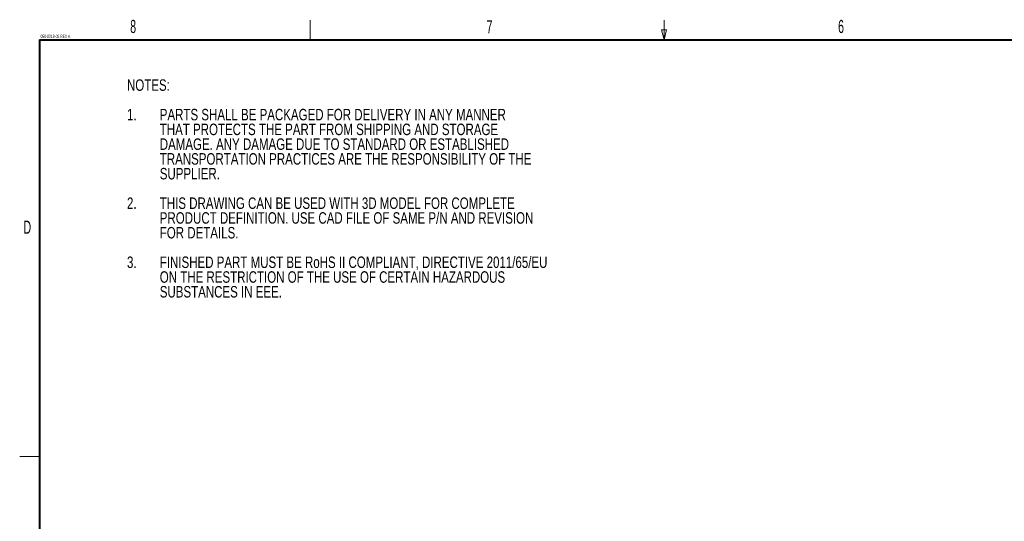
# Model space of a CAD drawing. Header units: millimetres. Extents: x 19 to 844, y 7 to 552.
# Tile 114 of 177: x 19 to 320, y 399 to 552. Entities that reach past the tile are written whole.
import ezdxf

# ---------------------------------------------------------------- set-up
doc = ezdxf.new("R2010")
doc.units = ezdxf.units.MM
doc.styles.add('SLDTEXTSTYLE0', font='TXT', dxfattribs={"width": 0.75})
doc.styles.add('SLDTEXTSTYLE1', font='TXT', dxfattribs={"width": 0.605})

# ---------------------------------------------------------------- blocks, each defined once
blk = doc.blocks.new('SW_NOTE_0')
at = {"color": 0, "linetype": 'Continuous', "lineweight": 0, "char_height": 3.5, "attachment_point": 1, "style": 'SLDTEXTSTYLE0'}
for s, insert in [('NOTES:', (0, 4.51)), ('1.', (0, -4.49)), ('PARTS SHALL BE PACKAGED FOR DELIVERY IN ANY MANNER', (10, -4.49)), ('THAT PROTECTS THE PART FROM SHIPPING AND STORAGE', (10, -8.99)), ('DAMAGE. ANY DAMAGE DUE TO STANDARD OR ESTABLISHED', (10, -13.49)), ('TRANSPORTATION PRACTICES ARE THE RESPONSIBILITY OF THE', (10, -17.99)), ('SUPPLIER.', (10, -22.49)), ('2.', (0, -31.49)), ('THIS DRAWING CAN BE USED WITH 3D MODEL FOR COMPLETE', (10, -31.49)), ('PRODUCT DEFINITION. USE CAD FILE OF SAME P/N AND REVISION', (10, -35.99)), ('FOR DETAILS.', (10, -40.49)), ('3.', (0, -49.49)), ('FINISHED PART MUST BE RoHS II COMPLIANT, DIRECTIVE 2011/65/EU', (10, -49.49)), ('ON THE RESTRICTION OF THE USE OF CERTAIN HAZARDOUS', (10, -53.99)), ('SUBSTANCES IN EEE.', (10, -58.49))]:
    blk.add_mtext(s, dxfattribs=dict(at, insert=insert))

msp = doc.modelspace()

# ---------------------------------------------------------------- linework, layer by layer
at = {"color": 7, "linetype": 'Continuous', "lineweight": 0}
for p, q in [((107.95, 546.1), (107.95, 552.1)), ((215.9, 546.1), (215.9, 552.1)), ((215.9, 546.1), (215.15, 549.1)), ((215.15, 549.1), (216.65, 549.1)), ((215.9, 546.1), (216.65, 549.1)), ((25.4, 419.1), (19.4, 419.1))]:
    msp.add_line(p, q, dxfattribs=at)
at = {"color": 7, "linetype": 'Continuous', "lineweight": 40}
for q in [(838.2, 546.1), (25.4, 12.7)]:
    msp.add_line((25.4, 546.1), q, dxfattribs=at)

# ---------------------------------------------------------------- block references
at = {"color": 7, "linetype": 'Continuous', "lineweight": 0}
msp.add_blockref('SW_NOTE_0', (52.116, 529.544), dxfattribs=at)

# ---------------------------------------------------------------- texts
at = {"color": 7, "linetype": 'Continuous', "lineweight": 0, "style": 'SLDTEXTSTYLE1'}
for s, insert, char_height, attachment_point in [('8', (53.989, 552.165), 4, 2), ('7', (162.659, 552.089), 4, 2), ('6', (269.848, 552.16), 4, 2), ('050-0218-02 REV A', (25.762, 547.665), 1, 1), ('D', (21.724, 490.983), 4, 2)]:
    msp.add_mtext(s, dxfattribs=dict(at, insert=insert, char_height=char_height, attachment_point=attachment_point))

doc.saveas('drawing.dxf')
